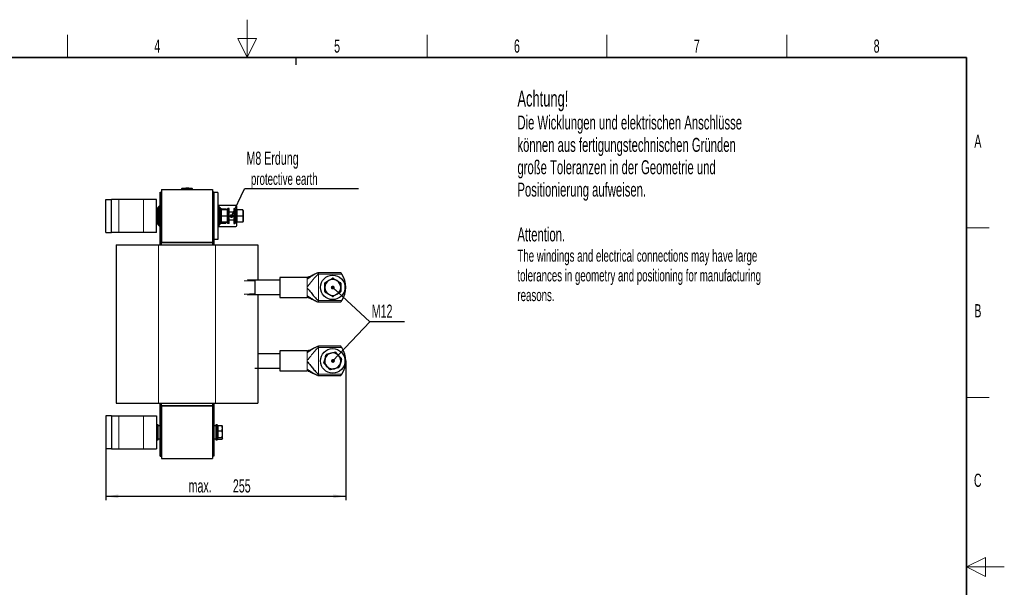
# Model space of a CAD drawing. Header units: millimetres. Extents: x 5 to 418, y 2 to 292.
# Tile 23 of 23: x 157 to 418, y 142 to 292. Entities that reach past the tile are written whole.
import ezdxf

# ---------------------------------------------------------------- set-up
doc = ezdxf.new("R2010")
doc.units = ezdxf.units.MM
doc.layers.add('SLD-0', color=7, linetype='Continuous')
doc.styles.add('SLDTEXTSTYLE0', font='TXT', dxfattribs={"width": 0.605})
doc.dimstyles.new('SLDDIMSTYLE0', dxfattribs={"dimtxt": 3.5, "dimasz": 3.302, "dimexe": 0, "dimexo": 0.0625, "dimgap": 0.875, "dimtad": 1, "dimlfac": 4, "dimrnd": 1e-09, "dimzin": 12, "dimdsep": 46, "dimtxsty": 'SLDTEXTSTYLE0', "dimsah": 1, "dimcen": 0.09, "dimadec": 0, "dimazin": 3, "dimtfac": 1, "dimtofl": 0, "dimtmove": 0, "dimatfit": 3, "dimfxl": 1, "dimfrac": 2, "dimtolj": 1, "dimtzin": 12, "dimarcsym": 0})
doc.dimstyles.new('SLDDIMSTYLE2', dxfattribs={"dimtxt": 0.18, "dimasz": 1.016, "dimexe": 0, "dimexo": 0.0625, "dimgap": 0, "dimtad": 0, "dimtih": 1, "dimtoh": 1, "dimdec": 0, "dimrnd": 1e-09, "dimzin": 0, "dimdsep": 46, "dimtxsty": 'Standard', "dimblk1": 'DOT', "dimblk2": 'DOT', "dimsah": 1, "dimcen": 0.09, "dimadec": 0, "dimazin": 0, "dimtfac": 1.016, "dimtdec": 0, "dimtofl": 0, "dimtmove": 0, "dimatfit": 3, "dimldrblk": 'DOT', "dimfxl": 1, "dimfrac": 2, "dimtolj": 1, "dimtzin": 0, "dimarcsym": 0})

# ---------------------------------------------------------------- blocks, each defined once
blk = doc.blocks.new('_D_4')
at = {"layer": 'SLD-0', "color": 7}
for p, q in [((243.2, 201.94), (243.2, 164.99)), ((179.45, 178.62), (179.45, 164.99)), ((243.2, 165.99), (179.45, 165.99))]:
    blk.add_line(p, q, dxfattribs=at)
for points in [[(179.45, 165.99), (182.75, 165.49), (182.75, 166.5)], [(243.2, 165.99), (239.9, 166.5), (239.9, 165.49)]]:
    blk.add_solid(points, dxfattribs=at)
at = {"layer": 'SLD-0', "color": 7, "char_height": 3.5, "attachment_point": 1, "style": 'SLDTEXTSTYLE0'}
for s, insert in [('255', (213.19, 170.51)), ('max.', (201.43, 170.51))]:
    blk.add_mtext(s, dxfattribs=dict(at, insert=insert))
blk = doc.blocks.new('SW_NOTE_0_1')
at = {"layer": 'SLD-0', "color": 0}
blk.add_line((30.22, 0), (0, 0), dxfattribs=at)
at = {"layer": 'SLD-0', "color": 0, "attachment_point": 1, "style": 'SLDTEXTSTYLE0'}
for s, insert, char_height in [('M8 Erdung', (0.49, 9.86), 3.5), ('protective earth', (1.68, 4.2), 3.175)]:
    blk.add_mtext(s, dxfattribs=dict(at, insert=insert, char_height=char_height))
blk = doc.blocks.new('_Dot')
at = {"color": 0, "linetype": 'ByBlock', "lineweight": -2}
blk.add_line((-0.5, 0), (-1, 0), dxfattribs=at)
at = {"color": 0, "linetype": 'ByBlock', "const_width": 0.5}
blk.add_lwpolyline([(-0.25, 0, 1), (0.25, 0, 1)], format="xyb", close=True, dxfattribs=at)
blk = doc.blocks.new('SW_NOTE_0_2')
at = {"layer": 'SLD-0', "color": 0}
blk.add_line((9.23, 0), (0, 0), dxfattribs=at)
blk.add_line((9.23, 0), (0, 0), dxfattribs=at)
at = {"layer": 'SLD-0', "color": 0, "insert": (0.49, 4.6), "char_height": 3.5, "attachment_point": 1, "style": 'SLDTEXTSTYLE0'}
blk.add_mtext('M12', dxfattribs=at)

msp = doc.modelspace()

# ---------------------------------------------------------------- linework, layer by layer
at = {"color": 7, "linetype": 'Continuous', "lineweight": 25}
for p, q in [((193.847, 246.6944), (194.222, 246.6944)), ((193.847, 232.7194), (193.847, 246.6944)), ((194.222, 247.3944), (194.222, 233.3944)), ((194.222, 247.3944), (207.797, 247.3944)), ((194.222, 232.7194), (194.222, 246.6944)), ((199.5095, 247.3944), (199.5095, 247.4724)), ((200.0404, 247.6938), (199.645, 247.663)), ((200.4919, 247.7439), (200.0279, 247.7157)), ((200.5729, 247.7045), (200.0397, 247.6826)), ((200.0397, 247.6987), (200.5729, 247.7045)), ((200.0397, 247.6987), (200.0397, 247.6936)), ((200.0397, 247.6656), (200.0397, 247.6606)), ((200.5736, 247.7385), (200.0992, 247.7163)), ((200.7739, 247.7375), (201.8517, 247.7226)), ((200.9483, 247.7103), (201.9431, 247.701)), ((201.9431, 247.6845), (200.9483, 247.7103)), ((201.9431, 247.696), (201.2504, 247.7025)), ((201.9549, 247.7197), (201.4915, 247.746)), ((202.374, 247.663), (201.9423, 247.6966)), ((201.9431, 247.701), (201.9431, 247.696)), ((201.9431, 247.6665), (201.9431, 247.6615)), ((202.5095, 247.3944), (202.5095, 247.4724)), ((207.797, 247.3944), (207.797, 233.3944)), ((208.172, 246.6944), (207.797, 246.6944)), ((207.797, 246.6944), (207.797, 232.7194)), ((208.172, 246.6944), (208.172, 246.6444)), ((209.172, 246.6444), (208.172, 246.6444)), ((208.172, 246.6444), (208.172, 234.1444)), ((209.172, 246.6444), (209.172, 234.1444)), ((179.447, 244.7694), (180.947, 244.7694)), ((179.447, 236.0194), (179.447, 244.7694)), ((180.947, 236.0194), (180.947, 244.7694)), ((182.947, 244.7694), (180.947, 244.7694)), ((189.447, 244.7694), (182.947, 244.7694)), ((192.947, 244.7694), (189.447, 244.7694)), ((192.947, 236.0194), (192.947, 244.7694)), ((209.172, 243.1444), (209.4157, 243.1444)), ((209.4157, 243.0194), (209.4157, 243.1444)), ((213.9595, 243.1444), (209.4157, 243.1444)), ((193.047, 242.3944), (192.947, 242.2944)), ((193.347, 242.3944), (193.047, 242.3944)), ((193.047, 242.2419), (193.047, 242.3944)), ((193.047, 238.3944), (193.047, 242.2419)), ((193.597, 243.0194), (193.347, 242.7694)), ((193.347, 238.0194), (193.347, 242.7694)), ((193.847, 243.0194), (193.597, 243.0194)), ((193.597, 243.0194), (193.597, 237.7694)), ((209.422, 243.0194), (209.172, 243.0194)), ((209.672, 242.7694), (209.422, 243.0194)), ((209.422, 240.3944), (209.422, 243.0194)), ((209.672, 242.7694), (209.672, 240.3944)), ((209.6811, 242.5007), (209.672, 242.5007)), ((209.672, 242.3944), (209.972, 242.3944)), ((209.6811, 242.5007), (209.6811, 242.3944)), ((210.022, 242.5007), (209.6811, 242.5007)), ((209.972, 242.3944), (209.972, 238.3944)), ((210.072, 242.2944), (209.972, 242.3944)), ((210.022, 242.5007), (210.022, 242.3444)), ((210.072, 242.2944), (210.072, 238.4944)), ((210.072, 241.8444), (210.1189, 242.0194)), ((210.0732, 241.8489), (210.072, 241.8482)), ((210.1863, 242.0194), (210.1189, 242.0194)), ((211.6578, 242.0194), (210.1863, 242.0194)), ((210.222, 242.2708), (211.3055, 242.2708)), ((210.222, 242.0194), (210.222, 242.2708)), ((211.397, 242.0194), (211.3055, 242.2708)), ((211.3055, 242.2708), (211.3545, 242.0194)), ((211.6578, 242.0194), (211.725, 242.0194)), ((211.772, 241.8444), (211.7251, 242.0194)), ((211.772, 242.2944), (211.872, 242.3944)), ((211.772, 238.4944), (211.772, 242.2944)), ((211.872, 238.3944), (211.872, 242.3944)), ((212.172, 242.3944), (211.872, 242.3944)), ((212.172, 238.3944), (212.172, 242.3944)), ((213.447, 241.3944), (212.172, 241.3944)), ((213.447, 242.3944), (213.747, 242.3944)), ((213.447, 242.3944), (213.447, 238.3944)), ((213.747, 242.3944), (213.747, 238.3944)), ((213.847, 242.2944), (213.747, 242.3944)), ((213.847, 242.2944), (213.847, 238.4944)), ((214.047, 242.0194), (213.847, 242.0194)), ((214.047, 238.7694), (214.047, 242.0194)), ((214.197, 241.4444), (214.047, 242.0194)), ((214.197, 241.8444), (214.2439, 242.0194)), ((214.197, 241.8444), (214.197, 238.9444)), ((214.2095, 241.8911), (214.2095, 242.8944)), ((214.2439, 242.0194), (214.3113, 242.0194)), ((215.7828, 242.0194), (214.3113, 242.0194)), ((215.897, 241.8444), (215.8501, 242.0194)), ((215.897, 241.8444), (215.897, 239.1387)), ((192.947, 238.4944), (193.047, 238.3944)), ((193.047, 238.3944), (193.347, 238.3944)), ((193.347, 238.0194), (193.597, 237.7694)), ((209.422, 237.7694), (209.422, 240.3944)), ((209.422, 237.7694), (209.672, 238.0194)), ((209.672, 240.3944), (209.672, 238.0194)), ((209.672, 238.3944), (209.972, 238.3944)), ((209.6811, 238.2882), (209.672, 238.2882)), ((209.6811, 238.3944), (209.6811, 238.2882)), ((210.022, 238.2882), (209.6811, 238.2882)), ((210.072, 238.4944), (209.972, 238.3944)), ((210.022, 238.4444), (210.022, 238.2882)), ((210.072, 238.9444), (210.1189, 238.7694)), ((210.072, 238.9407), (210.0732, 238.94)), ((210.1863, 238.7694), (210.1189, 238.7694)), ((211.6578, 240.3944), (210.1863, 240.3944)), ((211.6578, 238.7694), (210.1863, 238.7694)), ((210.222, 238.7694), (210.222, 238.518)), ((210.222, 238.518), (211.3055, 238.518)), ((211.3055, 238.518), (211.397, 238.7694)), ((211.3055, 238.518), (211.3545, 238.7694)), ((211.6578, 238.7694), (211.725, 238.7694)), ((211.7251, 238.7694), (211.772, 238.9444)), ((211.772, 238.4944), (211.872, 238.3944)), ((212.172, 238.3944), (211.872, 238.3944)), ((212.172, 239.3944), (213.447, 239.3944)), ((213.447, 238.3944), (213.747, 238.3944)), ((213.847, 238.4944), (213.747, 238.3944)), ((214.047, 238.7694), (213.847, 238.7694)), ((214.197, 239.3444), (214.047, 238.7694)), ((214.197, 238.9444), (214.2439, 238.7694)), ((214.2095, 237.8944), (214.2095, 238.8978)), ((214.2439, 238.7694), (214.3113, 238.7694)), ((215.7828, 240.3944), (214.3113, 240.3944)), ((215.7828, 238.7694), (214.3113, 238.7694)), ((215.8501, 238.7694), (215.897, 238.9444)), ((215.897, 239.1387), (215.897, 238.9444)), ((179.447, 236.0194), (180.947, 236.0194)), ((182.947, 236.0194), (180.947, 236.0194)), ((189.447, 236.0194), (182.947, 236.0194)), ((192.947, 236.0194), (189.447, 236.0194)), ((193.597, 237.7694), (193.847, 237.7694)), ((209.172, 237.7694), (209.422, 237.7694)), ((209.172, 237.6444), (209.4157, 237.6444)), ((209.4157, 237.6444), (209.4157, 237.7694)), ((209.4157, 237.6444), (213.9595, 237.6444)), ((182.197, 232.7194), (182.197, 190.6944)), ((182.197, 232.7194), (193.447, 232.7194)), ((193.447, 232.7194), (208.572, 232.7194)), ((207.822, 233.3944), (194.197, 233.3944)), ((194.197, 232.7194), (194.197, 233.3944)), ((194.222, 233.3944), (207.797, 233.3944)), ((207.822, 232.7194), (207.822, 233.3944)), ((209.172, 234.1444), (208.172, 234.1444)), ((208.172, 234.1444), (208.172, 232.7194)), ((208.572, 232.7194), (219.822, 232.7194)), ((219.822, 232.7194), (219.822, 223.3523)), ((241.8508, 225.3273), (235.947, 225.3273)), ((219.0345, 223.3523), (217.0379, 223.4224)), ((225.697, 223.3523), (219.0345, 223.3523)), ((219.0345, 223.3523), (219.0345, 223.1469)), ((219.0345, 223.1469), (219.0345, 219.7932)), ((232.947, 224.1148), (225.697, 224.1148)), ((225.697, 224.1148), (225.697, 218.7898)), ((232.947, 224.1148), (233.1112, 224.1415)), ((233.3731, 224.2038), (233.0727, 224.1352)), ((216.1493, 219.6698), (219.0345, 219.7932)), ((219.0345, 219.7932), (219.0345, 219.5523)), ((217.0339, 219.5084), (219.0345, 219.5523)), ((219.0345, 219.5523), (225.697, 219.5523)), ((219.822, 219.5523), (219.822, 190.6944)), ((225.697, 218.7898), (232.947, 218.7898)), ((233.2997, 218.7304), (232.947, 218.7898)), ((235.947, 217.5773), (241.8508, 217.5773)), ((232.947, 204.599), (225.697, 204.599)), ((225.697, 204.599), (225.697, 199.274)), ((232.947, 204.599), (233.1112, 204.6257)), ((233.3731, 204.688), (233.0727, 204.6194)), ((241.8508, 205.8115), (235.947, 205.8115)), ((225.697, 203.8365), (219.822, 203.8365)), ((219.0345, 200.0365), (225.697, 200.0365)), ((225.697, 199.274), (232.947, 199.274)), ((233.2997, 199.2146), (232.947, 199.274)), ((235.947, 198.0615), (241.8508, 198.0615)), ((182.197, 190.6944), (193.447, 190.6944)), ((193.447, 190.6944), (208.572, 190.6944)), ((193.847, 176.6944), (193.847, 190.6944)), ((194.197, 189.9944), (194.197, 190.6944)), ((207.822, 189.9944), (194.197, 189.9944)), ((194.222, 176.6944), (194.222, 190.6944)), ((194.222, 189.9944), (194.222, 175.9944)), ((194.222, 189.9944), (207.797, 189.9944)), ((207.797, 190.6944), (207.797, 176.6944)), ((207.797, 189.9944), (207.797, 175.9944)), ((207.822, 189.9944), (207.822, 190.6944)), ((208.172, 190.6944), (208.172, 176.6944)), ((208.572, 190.6944), (219.822, 190.6944)), ((180.947, 187.3694), (179.447, 187.3694)), ((179.447, 187.3694), (179.447, 178.6194)), ((180.947, 187.3694), (180.947, 178.6194)), ((180.947, 187.3694), (182.947, 187.3694)), ((182.947, 187.3694), (189.447, 187.3694)), ((189.447, 187.3694), (192.947, 187.3694)), ((192.947, 187.3694), (192.947, 178.6194)), ((193.047, 184.9944), (192.947, 184.8944)), ((193.347, 184.9944), (193.047, 184.9944)), ((193.047, 184.9369), (193.047, 184.9944)), ((193.047, 180.9944), (193.047, 184.9369)), ((193.347, 184.9369), (193.347, 184.9944)), ((193.347, 180.9944), (193.347, 184.9369)), ((193.847, 184.7444), (193.347, 184.7444)), ((208.672, 184.7444), (208.172, 184.7444)), ((208.972, 184.9944), (208.672, 184.9944)), ((208.672, 184.9944), (208.672, 181.3345)), ((209.072, 184.8944), (208.972, 184.9944)), ((208.972, 184.9944), (208.972, 181.3345)), ((209.072, 184.8944), (209.072, 181.4175)), ((209.222, 184.5348), (209.072, 184.4482)), ((209.222, 184.7817), (210.3055, 184.7817)), ((209.222, 184.7817), (209.222, 183.3933)), ((209.222, 183.3933), (209.222, 181.606)), ((209.222, 183.3933), (210.3055, 183.3933)), ((210.3626, 184.6573), (210.3055, 184.7817)), ((210.397, 182.4997), (210.3055, 183.3933)), ((210.397, 184.6194), (210.3808, 184.664)), ((210.397, 184.0875), (210.397, 184.6194)), ((210.397, 182.4997), (210.397, 184.0875)), ((192.947, 181.0944), (193.047, 180.9944)), ((193.047, 180.9944), (193.347, 180.9944)), ((193.347, 181.2444), (193.847, 181.2444)), ((208.172, 181.2444), (208.672, 181.2444)), ((208.672, 181.3345), (208.672, 180.9944)), ((208.672, 180.9944), (208.972, 180.9944)), ((208.972, 181.3345), (208.972, 180.9944)), ((208.972, 180.9944), (209.072, 181.0944)), ((209.072, 181.5407), (209.222, 181.4541)), ((209.072, 181.4175), (209.072, 181.0944)), ((209.222, 181.606), (210.3055, 181.606)), ((209.222, 181.2071), (209.222, 181.606)), ((209.222, 181.2071), (210.3055, 181.2071)), ((210.3055, 181.606), (210.397, 182.4997)), ((210.3055, 181.606), (210.397, 181.4066)), ((210.3261, 181.2519), (210.3055, 181.2071)), ((210.397, 181.4066), (210.3626, 181.3315)), ((210.3808, 181.3248), (210.397, 181.3694)), ((210.397, 181.4066), (210.397, 182.4997)), ((210.397, 181.3694), (210.397, 181.4066)), ((180.947, 178.6194), (179.447, 178.6194)), ((180.947, 178.6194), (182.947, 178.6194)), ((182.947, 178.6194), (189.447, 178.6194)), ((189.447, 178.6194), (192.947, 178.6194)), ((193.847, 176.6944), (194.222, 176.6944)), ((194.222, 175.9944), (207.797, 175.9944)), ((208.172, 176.6944), (207.797, 176.6944))]:
    msp.add_line(p, q, dxfattribs=at)
at = {"color": 7, "linetype": 'Continuous', "lineweight": 18}
for p, q in [((199.7574, 247.6474), (199.7595, 247.4724)), ((199.7595, 247.3944), (199.7595, 247.4724)), ((202.2616, 247.6474), (202.2595, 247.4724)), ((202.2595, 247.3944), (202.2595, 247.4724)), ((202.3375, 247.6474), (202.3578, 247.6651)), ((182.947, 236.0194), (182.947, 244.7694)), ((189.447, 236.0194), (189.447, 244.7694)), ((192.947, 242.1495), (193.047, 242.2419)), ((193.347, 242.2419), (193.047, 242.2419)), ((211.772, 239.1387), (211.6578, 238.7694)), ((215.897, 239.1387), (215.7828, 238.7694)), ((193.447, 232.7194), (193.447, 190.6944)), ((208.572, 232.7194), (208.572, 190.6944)), ((235.947, 225.3273), (235.947, 225.3078)), ((235.947, 224.969), (235.947, 217.9356)), ((235.947, 224.969), (242.1138, 224.969)), ((219.0345, 223.1469), (216.1651, 223.214)), ((232.947, 223.6063), (232.947, 223.6962)), ((232.947, 221.2851), (232.947, 221.6195)), ((232.947, 219.2084), (232.947, 219.2983)), ((242.1138, 217.9356), (235.947, 217.9356)), ((235.947, 217.5968), (235.947, 217.5773)), ((232.947, 204.0905), (232.947, 204.1804)), ((235.947, 205.8115), (235.947, 205.792)), ((235.947, 205.4532), (235.947, 198.4199)), ((235.947, 205.4532), (242.1138, 205.4532)), ((232.947, 201.7693), (232.947, 202.1037)), ((232.947, 199.6926), (232.947, 199.7825)), ((242.1138, 198.4199), (235.947, 198.4199)), ((235.947, 198.081), (235.947, 198.0615)), ((182.947, 187.3694), (182.947, 178.6194)), ((189.447, 187.3694), (189.447, 178.6194)), ((192.947, 184.8398), (193.047, 184.9369)), ((193.347, 184.9369), (193.047, 184.9369)), ((208.672, 181.3345), (208.972, 181.3345)), ((209.072, 181.4175), (208.972, 181.3345))]:
    msp.add_line(p, q, dxfattribs=at)
at = {"color": 7, "linetype": 'Continuous', "lineweight": 25}
for centre in [(239.697, 221.4523), (239.697, 201.9365)]:
    msp.add_circle(centre, 3.25, dxfattribs=at)
for centre, radius, start, end in [((199.6845, 247.4917), 0.175, 97.642337, 180), ((202.3345, 247.4917), 0.175, 360, 82.373112), ((213.9595, 242.8944), 0.25, 0, 90), ((213.9595, 237.8944), 0.25, 270, 360), ((236.947, 221.4523), 6.25, 325.759583, 34.240417), ((239.697, 221.4523), 2.125, 120, 180), ((239.697, 221.4523), 2.4047, 147.90811, 152.09189), ((239.697, 221.4523), 2.125, 60, 120), ((239.697, 221.4523), 2.4047, 87.90811, 92.09189), ((239.697, 221.4523), 2.125, 360, 60), ((239.697, 221.4523), 2.4047, 27.90811, 32.09189), ((239.697, 221.4523), 2.125, 180, 240), ((239.697, 221.4523), 2.4047, 207.90811, 212.09189), ((239.697, 221.4523), 2.125, 240, 300), ((239.697, 221.4523), 2.125, 300, 360), ((239.697, 221.4523), 2.4047, 327.90811, 332.09189), ((239.697, 221.4523), 2.4047, 267.90811, 272.09189), ((239.697, 201.9365), 2.125, 103.561642, 163.561642), ((239.697, 201.9365), 2.125, 43.561642, 103.561642), ((239.697, 201.9365), 2.4047, 71.469752, 75.653533), ((236.947, 201.9365), 6.25, 325.759583, 34.240417), ((239.697, 201.9365), 2.4047, 191.469752, 195.653533), ((239.697, 201.9365), 2.125, 163.561642, 223.561642), ((239.697, 201.9365), 2.4047, 131.469752, 135.653533), ((239.697, 201.9365), 2.125, 283.561642, 343.561642), ((239.697, 201.9365), 2.125, 343.561642, 43.561642), ((239.697, 201.9365), 2.4047, 11.469752, 15.653533), ((239.697, 201.9365), 2.125, 223.561642, 283.561642), ((239.697, 201.9365), 2.4047, 251.469752, 255.653533), ((239.697, 201.9365), 2.4047, 311.469752, 315.653533)]:
    msp.add_arc(centre, radius, start, end, dxfattribs=at)
at = {"color": 7, "linetype": 'Continuous', "lineweight": 18}
for centre, start, end in [((199.6845, 247.4724), 90.989679, 179.997938), ((202.3345, 247.4724), 0.002064, 89.009565)]:
    msp.add_arc(centre, 0.175, start, end, dxfattribs=at)
for points, knots in [([(199.7595, 247.4724), (199.7314, 247.4723), (199.6752, 247.4721), (199.6003, 247.472), (199.5437, 247.4721), (199.5138, 247.4722), (199.5107, 247.4723), (199.5095, 247.4724)], [0, 0, 0, 0, 0.214672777, 0.429352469, 0.644026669, 0.858695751, 1, 1, 1, 1]), ([(199.6612, 247.6651), (199.6612, 247.6651), (199.6544, 247.6711), (199.668, 247.6592), (199.6815, 247.6474)], [0, 0, 0, 0, 0.000074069, 1, 1, 1, 1]), ([(199.6815, 247.6474), (199.6819, 247.6473), (199.683, 247.6472), (199.6923, 247.647), (199.7094, 247.647), (199.732, 247.6471), (199.749, 247.6473), (199.7574, 247.6474)], [0, 0, 0, 0, 0.14056698, 0.35532785, 0.57084385, 0.7860438, 1, 1, 1, 1]), ([(199.7574, 247.6474), (200.0416, 247.6501), (200.6101, 247.6555), (201.4449, 247.6553), (201.9954, 247.6499), (202.2616, 247.6474)], [0, 0, 0, 0, 0.34049866, 0.68104892, 1, 1, 1, 1]), ([(202.2595, 247.4724), (201.9937, 247.4751), (201.4441, 247.4806), (200.6108, 247.4808), (200.0433, 247.4752), (199.7595, 247.4724)], [0, 0, 0, 0, 0.31897789, 0.65947635, 1, 1, 1, 1]), ([(202.5095, 247.4724), (202.5067, 247.4723), (202.5012, 247.4721), (202.4581, 247.472), (202.3947, 247.4721), (202.3244, 247.4722), (202.2779, 247.4723), (202.2595, 247.4724)], [0, 0, 0, 0, 0.21467234, 0.42935197, 0.64402607, 0.85869541, 1, 1, 1, 1]), ([(202.2616, 247.6474), (202.2671, 247.6473), (202.2811, 247.6471), (202.3023, 247.647), (202.3215, 247.647), (202.3347, 247.6471), (202.3366, 247.6473), (202.3375, 247.6474)], [0, 0, 0, 0, 0.140656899, 0.355503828, 0.57103286, 0.786171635, 1, 1, 1, 1]), ([(235.947, 225.3273), (235.935, 225.3268), (235.9081, 225.3257), (235.8673, 225.3186), (235.7925, 225.3017), (235.6321, 225.249), (235.3663, 225.1344), (235.0038, 224.952), (234.5847, 224.718), (234.1461, 224.4539), (233.7148, 224.1738), (233.3225, 223.9041), (233.0632, 223.6984), (232.947, 223.6063)], [0, 0, 0, 0, 0.00675149, 0.01519772, 0.0256087, 0.05815349, 0.14223618, 0.27017719, 0.42085341, 0.58169787, 0.74009535, 0.88355024, 1, 1, 1, 1]), ([(235.947, 224.969), (235.9392, 224.9685), (235.9221, 224.9676), (235.8904, 224.9598), (235.8225, 224.9334), (235.7261, 224.8703), (235.5967, 224.7662), (235.3824, 224.5649), (235.0872, 224.2467), (234.6868, 223.7785), (234.2404, 223.2302), (233.7864, 222.6617), (233.3655, 222.1321), (233.0767, 221.7783), (232.947, 221.6195)], [0, 0, 0, 0, 0.003480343, 0.00769901, 0.016315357, 0.045820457, 0.088565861, 0.142870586, 0.278381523, 0.436431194, 0.620619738, 0.792118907, 0.906688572, 1, 1, 1, 1]), ([(235.947, 217.5773), (235.935, 217.5778), (235.9081, 217.5789), (235.8673, 217.586), (235.7925, 217.6029), (235.6321, 217.6556), (235.3663, 217.7702), (235.0038, 217.9526), (234.5847, 218.1866), (234.1461, 218.4507), (233.7148, 218.7308), (233.3225, 219.0005), (233.0632, 219.2062), (232.947, 219.2983)], [0, 0, 0, 0, 0.00675149, 0.01519772, 0.0256087, 0.05815349, 0.14223618, 0.27017719, 0.42085341, 0.58169787, 0.74009535, 0.88355024, 1, 1, 1, 1]), ([(235.947, 205.8115), (235.935, 205.811), (235.9081, 205.8099), (235.8673, 205.8029), (235.7925, 205.7859), (235.6321, 205.7332), (235.3663, 205.6187), (235.0038, 205.4362), (234.5847, 205.2022), (234.1461, 204.9381), (233.7148, 204.658), (233.3225, 204.3883), (233.0632, 204.1827), (232.947, 204.0905)], [0, 0, 0, 0, 0.00675149, 0.01519772, 0.0256087, 0.05815349, 0.14223618, 0.27017719, 0.42085341, 0.58169787, 0.74009535, 0.88355024, 1, 1, 1, 1]), ([(235.947, 205.4532), (235.9392, 205.4528), (235.9221, 205.4518), (235.8904, 205.444), (235.8225, 205.4176), (235.7261, 205.3545), (235.5967, 205.2504), (235.3824, 205.0491), (235.0872, 204.7309), (234.6868, 204.2627), (234.2404, 203.7145), (233.7864, 203.1459), (233.3655, 202.6163), (233.0767, 202.2625), (232.947, 202.1037)], [0, 0, 0, 0, 0.00348034, 0.00769901, 0.01631536, 0.04582046, 0.08856586, 0.14287059, 0.27838152, 0.43643119, 0.62061974, 0.79211891, 0.90668857, 1, 1, 1, 1]), ([(235.947, 198.0615), (235.935, 198.062), (235.9081, 198.0632), (235.8673, 198.0702), (235.7925, 198.0872), (235.6321, 198.1399), (235.3663, 198.2544), (235.0038, 198.4369), (234.5847, 198.6708), (234.1461, 198.9349), (233.7148, 199.215), (233.3225, 199.4848), (233.0632, 199.6904), (232.947, 199.7825)], [0, 0, 0, 0, 0.00675149, 0.01519772, 0.0256087, 0.05815349, 0.14223618, 0.27017719, 0.42085341, 0.58169787, 0.74009535, 0.88355024, 1, 1, 1, 1])]:
    msp.add_open_spline(points, degree=3, knots=knots, dxfattribs=at)
at = {"color": 7, "linetype": 'Continuous', "lineweight": 25}
for points, knots in [([(200.0397, 247.6656), (200.3, 247.6713), (200.9344, 247.6854), (201.5689, 247.6735), (201.9431, 247.6665)], [0, 0, 0, 0, 0.41032951, 1, 1, 1, 1]), ([(201.9431, 247.6615), (201.6829, 247.667), (201.0485, 247.6804), (200.414, 247.6679), (200.0397, 247.6606)], [0, 0, 0, 0, 0.41007635, 1, 1, 1, 1]), ([(201.1731, 247.764), (201.1125, 247.769), (200.9814, 247.78), (200.8504, 247.7679), (200.78, 247.7614)], [0, 0, 0, 0, 0.462117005, 1, 1, 1, 1]), ([(201.8517, 247.7226), (201.5915, 247.7462), (201.2798, 247.7746), (200.968, 247.7574), (200.9164, 247.7546)], [0, 0, 0, 0, 0.83462858, 1, 1, 1, 1]), ([(210.1863, 240.3944), (210.1526, 240.6652), (210.0852, 241.2069), (210.1526, 241.7486), (210.1863, 242.0194)], [0, 0, 0, 0, 0.4999949, 1, 1, 1, 1]), ([(211.6578, 242.0194), (211.6914, 241.7486), (211.7588, 241.2069), (211.6914, 240.6653), (211.6578, 240.3944)], [0, 0, 0, 0, 0.4999949, 1, 1, 1, 1]), ([(214.3113, 240.3944), (214.2776, 240.6652), (214.2102, 241.2069), (214.2776, 241.7486), (214.3113, 242.0194)], [0, 0, 0, 0, 0.499994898, 1, 1, 1, 1]), ([(215.7828, 242.0194), (215.8164, 241.7486), (215.8838, 241.2069), (215.8164, 240.6653), (215.7828, 240.3944)], [0, 0, 0, 0, 0.4999949, 1, 1, 1, 1]), ([(215.85, 242.0194), (215.85, 242.0194), (215.8725, 242.0194), (215.8276, 242.0194), (215.7828, 242.0194)], [0, 0, 0, 0, 0.001746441, 1, 1, 1, 1]), ([(210.1863, 238.7694), (210.1526, 239.0402), (210.0852, 239.5819), (210.1526, 240.1236), (210.1863, 240.3944)], [0, 0, 0, 0, 0.4999949, 1, 1, 1, 1]), ([(211.6578, 240.3944), (211.6914, 240.1236), (211.7588, 239.5819), (211.6914, 239.0403), (211.6578, 238.7694)], [0, 0, 0, 0, 0.4999949, 1, 1, 1, 1]), ([(214.3113, 238.7694), (214.2776, 239.0402), (214.2102, 239.5819), (214.2776, 240.1236), (214.3113, 240.3944)], [0, 0, 0, 0, 0.4999949, 1, 1, 1, 1]), ([(215.7828, 240.3944), (215.8164, 240.1236), (215.8838, 239.5819), (215.8164, 239.0403), (215.7828, 238.7694)], [0, 0, 0, 0, 0.4999949, 1, 1, 1, 1]), ([(215.85, 238.7694), (215.85, 238.7694), (215.8725, 238.7694), (215.8276, 238.7694), (215.7828, 238.7694)], [0, 0, 0, 0, 0.001746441, 1, 1, 1, 1]), ([(235.947, 225.3273), (235.9278, 225.326), (235.8684, 225.322), (235.7747, 225.2964), (235.5655, 225.2287), (235.2717, 225.1007), (234.9002, 224.9253), (234.5422, 224.7462), (234.2014, 224.574), (233.8621, 224.4059), (233.5585, 224.2697), (233.3039, 224.1748), (233.1749, 224.1434), (233.1136, 224.1284)], [0, 0, 0, 0, 0.01466828, 0.04536128, 0.08576224, 0.22545807, 0.38340019, 0.53292756, 0.66084257, 0.78489585, 0.90109792, 0.95297547, 1, 1, 1, 1]), ([(242.1138, 224.969), (242.0791, 225.019), (242.0108, 225.1175), (241.9259, 225.2307), (241.8712, 225.3014), (241.8521, 225.3256), (241.851, 225.327), (241.8508, 225.3273)], [0, 0, 0, 0, 0.28972657, 0.57016437, 0.75890001, 0.94889426, 1, 1, 1, 1]), ([(237.572, 221.4523), (237.572, 221.6408), (237.572, 222.0213), (237.572, 222.3911), (237.572, 222.5778)], [0, 0, 0, 0, 0.495220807, 1, 1, 1, 1]), ([(237.6598, 222.7299), (237.8186, 222.8215), (238.1388, 223.0064), (238.4684, 223.1967), (238.6345, 223.2926)], [0, 0, 0, 0, 0.49594008, 1, 1, 1, 1]), ([(238.6345, 223.2926), (238.7977, 223.3868), (239.1273, 223.5771), (239.4476, 223.762), (239.6092, 223.8554)], [0, 0, 0, 0, 0.49522081, 1, 1, 1, 1]), ([(239.7848, 223.8554), (239.9436, 223.7637), (240.2638, 223.5788), (240.5934, 223.3885), (240.7595, 223.2926)], [0, 0, 0, 0, 0.49594008, 1, 1, 1, 1]), ([(240.7595, 223.2926), (240.9227, 223.1984), (241.2523, 223.0081), (241.5726, 222.8232), (241.7342, 222.7299)], [0, 0, 0, 0, 0.49522081, 1, 1, 1, 1]), ([(241.822, 222.5778), (241.822, 222.3945), (241.822, 222.0247), (241.822, 221.6441), (241.822, 221.4523)], [0, 0, 0, 0, 0.49594008, 1, 1, 1, 1]), ([(232.947, 221.2851), (233.0561, 221.1518), (233.2953, 220.8593), (233.6193, 220.453), (233.9712, 220.0116), (234.3357, 219.5567), (234.7197, 219.0877), (235.0871, 218.658), (235.3824, 218.3397), (235.5967, 218.1384), (235.7262, 218.0342), (235.8247, 217.97), (235.8949, 217.9429), (235.9281, 217.9364), (235.941, 217.9359), (235.947, 217.9356)], [0, 0, 0, 0, 0.07802303, 0.17112385, 0.27880075, 0.41866542, 0.56372933, 0.72172445, 0.85718861, 0.91147459, 0.95420524, 0.98370015, 0.99421018, 0.99731058, 1, 1, 1, 1]), ([(237.572, 220.3268), (237.572, 220.5102), (237.572, 220.8799), (237.572, 221.2605), (237.572, 221.4523)], [0, 0, 0, 0, 0.49594008, 1, 1, 1, 1]), ([(238.6345, 219.612), (238.4713, 219.7062), (238.1417, 219.8965), (237.8214, 220.0814), (237.6598, 220.1748)], [0, 0, 0, 0, 0.49522081, 1, 1, 1, 1]), ([(239.6092, 219.0492), (239.4504, 219.1409), (239.1302, 219.3258), (238.8006, 219.5161), (238.6345, 219.612)], [0, 0, 0, 0, 0.49594008, 1, 1, 1, 1]), ([(240.7595, 219.612), (240.5963, 219.5178), (240.2667, 219.3275), (239.9464, 219.1426), (239.7848, 219.0492)], [0, 0, 0, 0, 0.49522081, 1, 1, 1, 1]), ([(241.7342, 220.1748), (241.5754, 220.0831), (241.2552, 219.8982), (240.9256, 219.7079), (240.7595, 219.612)], [0, 0, 0, 0, 0.49594008, 1, 1, 1, 1]), ([(241.822, 221.4523), (241.822, 221.2638), (241.822, 220.8833), (241.822, 220.5135), (241.822, 220.3268)], [0, 0, 0, 0, 0.49522081, 1, 1, 1, 1]), ([(233.139, 218.7575), (233.2045, 218.7449), (233.5085, 218.6867), (233.9186, 218.4631), (234.4055, 218.2295), (234.8236, 218.0157), (235.213, 217.8335), (235.4867, 217.7027), (235.6536, 217.6495), (235.6647, 217.6459)], [0, 0, 0, 0, 0.06039813, 0.28007527, 0.49054407, 0.64571313, 0.82265219, 0.98822043, 1, 1, 1, 1]), ([(233.2983, 218.7377), (233.3726, 218.7108), (233.6167, 218.6224), (234.0068, 218.4364), (234.4497, 218.2138), (234.891, 217.9903), (235.2775, 217.8031), (235.5864, 217.6713), (235.7876, 217.602), (235.8645, 217.5873), (235.883, 217.5838)], [0, 0, 0, 0, 0.06718103, 0.22091005, 0.44055007, 0.61185896, 0.7839753, 0.93032649, 0.98326902, 1, 1, 1, 1]), ([(241.8508, 217.5773), (241.8531, 217.5802), (241.8577, 217.586), (241.892, 217.6298), (241.9433, 217.6969), (242.0152, 217.7941), (242.0756, 217.8796), (242.1096, 217.9295), (242.1138, 217.9356)], [0, 0, 0, 0, 0.16254147, 0.32450404, 0.49984471, 0.71179528, 0.96472267, 1, 1, 1, 1]), ([(235.947, 205.8115), (235.9278, 205.8102), (235.8684, 205.8062), (235.7747, 205.7806), (235.5655, 205.7129), (235.2717, 205.585), (234.9002, 205.4095), (234.5422, 205.2304), (234.2014, 205.0582), (233.8621, 204.8901), (233.5585, 204.7539), (233.3039, 204.659), (233.1749, 204.6276), (233.1136, 204.6126)], [0, 0, 0, 0, 0.01466828, 0.04536128, 0.08576224, 0.22545807, 0.38340019, 0.53292756, 0.66084257, 0.78489585, 0.90109792, 0.95297547, 1, 1, 1, 1]), ([(238.1046, 203.7384), (238.2828, 203.7814), (238.6423, 203.8681), (239.0122, 203.9573), (239.1987, 204.0023)], [0, 0, 0, 0, 0.495940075, 1, 1, 1, 1]), ([(239.1987, 204.0023), (239.3819, 204.0465), (239.7519, 204.1357), (240.1114, 204.2224), (240.2928, 204.2662)], [0, 0, 0, 0, 0.49522081, 1, 1, 1, 1]), ([(240.4612, 204.2165), (240.5876, 204.0836), (240.8424, 203.8157), (241.1047, 203.5399), (241.2369, 203.4009)], [0, 0, 0, 0, 0.495940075, 1, 1, 1, 1]), ([(242.1138, 205.4532), (242.0791, 205.5032), (242.0108, 205.6017), (241.9259, 205.715), (241.8712, 205.7857), (241.8521, 205.8098), (241.851, 205.8112), (241.8508, 205.8115)], [0, 0, 0, 0, 0.28972657, 0.57016437, 0.75890001, 0.94889426, 1, 1, 1, 1]), ([(232.947, 201.7693), (233.0561, 201.636), (233.2953, 201.3435), (233.6193, 200.9372), (233.9712, 200.4958), (234.3357, 200.041), (234.7197, 199.5719), (235.0871, 199.1422), (235.3824, 198.8239), (235.5967, 198.6227), (235.7262, 198.5184), (235.8247, 198.4543), (235.8949, 198.4272), (235.9281, 198.4206), (235.941, 198.4201), (235.947, 198.4199)], [0, 0, 0, 0, 0.07802303, 0.17112385, 0.27880075, 0.41866542, 0.56372933, 0.72172445, 0.85718861, 0.91147459, 0.95420524, 0.98370015, 0.99421018, 0.99731058, 1, 1, 1, 1]), ([(237.3404, 201.4584), (237.3923, 201.6342), (237.4969, 201.9889), (237.6046, 202.3539), (237.6589, 202.5379)], [0, 0, 0, 0, 0.49594008, 1, 1, 1, 1]), ([(237.6589, 202.5379), (237.7122, 202.7186), (237.8199, 203.0836), (237.9245, 203.4383), (237.9774, 203.6174)], [0, 0, 0, 0, 0.49522081, 1, 1, 1, 1]), ([(241.2369, 203.4009), (241.3667, 203.2644), (241.629, 202.9886), (241.8838, 202.7206), (242.0125, 202.5853)], [0, 0, 0, 0, 0.49522081, 1, 1, 1, 1]), ([(241.7351, 201.3352), (241.6818, 201.1544), (241.5741, 200.7894), (241.4695, 200.4347), (241.4166, 200.2557)], [0, 0, 0, 0, 0.49522081, 1, 1, 1, 1]), ([(242.0536, 202.4147), (242.0018, 202.2388), (241.8971, 201.8842), (241.7894, 201.5192), (241.7351, 201.3352)], [0, 0, 0, 0, 0.49594008, 1, 1, 1, 1]), ([(233.139, 199.2417), (233.2045, 199.2291), (233.5085, 199.1709), (233.9186, 198.9474), (234.4055, 198.7137), (234.8236, 198.4999), (235.213, 198.3177), (235.4867, 198.1869), (235.6536, 198.1337), (235.6647, 198.1302)], [0, 0, 0, 0, 0.06039813, 0.28007527, 0.49054407, 0.64571313, 0.82265219, 0.98822043, 1, 1, 1, 1]), ([(233.2983, 199.2219), (233.3726, 199.195), (233.6167, 199.1066), (234.0068, 198.9206), (234.4496, 198.698), (234.8912, 198.4747), (235.2769, 198.287), (235.5876, 198.1563), (235.7757, 198.0893), (235.8393, 198.0768), (235.8449, 198.0757)], [0, 0, 0, 0, 0.06797358, 0.22351618, 0.44574733, 0.6190772, 0.79322403, 0.94130176, 0.99486885, 1, 1, 1, 1]), ([(238.1572, 200.4721), (238.0273, 200.6087), (237.765, 200.8845), (237.5102, 201.1524), (237.3815, 201.2877)], [0, 0, 0, 0, 0.49522081, 1, 1, 1, 1]), ([(238.9328, 199.6565), (238.8064, 199.7894), (238.5516, 200.0573), (238.2894, 200.3331), (238.1572, 200.4721)], [0, 0, 0, 0, 0.49594008, 1, 1, 1, 1]), ([(240.1953, 199.8708), (240.0121, 199.8266), (239.6421, 199.7373), (239.2826, 199.6506), (239.1012, 199.6068)], [0, 0, 0, 0, 0.49522081, 1, 1, 1, 1]), ([(241.2894, 200.1347), (241.1112, 200.0917), (240.7517, 200.005), (240.3818, 199.9158), (240.1953, 199.8708)], [0, 0, 0, 0, 0.49594008, 1, 1, 1, 1]), ([(241.8508, 198.0615), (241.8531, 198.0644), (241.8577, 198.0702), (241.892, 198.114), (241.9433, 198.1811), (242.0152, 198.2783), (242.0756, 198.3639), (242.1096, 198.4137), (242.1138, 198.4199)], [0, 0, 0, 0, 0.16254147, 0.32450404, 0.49984471, 0.71179528, 0.96472267, 1, 1, 1, 1]), ([(210.397, 184.0875), (210.3868, 184.2633), (210.3732, 184.4962), (210.3188, 184.7255), (210.3055, 184.7817)], [0, 0, 0, 0, 0.75467667, 1, 1, 1, 1]), ([(210.3055, 183.3933), (210.3073, 183.4005), (210.3633, 183.6293), (210.3804, 183.8621), (210.397, 184.0875)], [0, 0, 0, 0, 0.031485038, 1, 1, 1, 1])]:
    msp.add_open_spline(points, degree=3, knots=knots, dxfattribs=at)
at = {"color": 7, "linetype": 'Continuous', "lineweight": 18}
for points in [[(235.947, 225.3078), (235.947, 225.2926), (235.947, 225.2622), (235.947, 225.1801), (235.947, 225.0801), (235.947, 225.006), (235.947, 224.969)], [(232.947, 223.6962), (232.947, 223.8172), (232.947, 224.0593), (232.947, 224.0963), (232.947, 224.1148)], [(232.947, 221.6195), (232.947, 221.8136), (232.947, 222.2018), (232.947, 222.744), (232.947, 223.232), (232.947, 223.4815), (232.947, 223.6063)], [(232.947, 219.2983), (232.947, 219.4231), (232.947, 219.6726), (232.947, 220.1606), (232.947, 220.7028), (232.947, 221.091), (232.947, 221.2851)], [(232.947, 218.7898), (232.947, 218.8083), (232.947, 218.8453), (232.947, 219.0874), (232.947, 219.2084)], [(235.947, 217.9356), (235.947, 217.8986), (235.947, 217.8245), (235.947, 217.7245), (235.947, 217.6424), (235.947, 217.612), (235.947, 217.5968)], [(232.947, 204.1804), (232.947, 204.3015), (232.947, 204.5435), (232.947, 204.5805), (232.947, 204.599)], [(232.947, 202.1037), (232.947, 202.2978), (232.947, 202.686), (232.947, 203.2282), (232.947, 203.7162), (232.947, 203.9658), (232.947, 204.0905)], [(235.947, 205.792), (235.947, 205.7768), (235.947, 205.7465), (235.947, 205.6643), (235.947, 205.5643), (235.947, 205.4902), (235.947, 205.4532)], [(232.947, 199.7825), (232.947, 199.9073), (232.947, 200.1568), (232.947, 200.6448), (232.947, 201.187), (232.947, 201.5752), (232.947, 201.7693)], [(232.947, 199.274), (232.947, 199.2925), (232.947, 199.3296), (232.947, 199.5716), (232.947, 199.6926)], [(235.947, 198.4199), (235.947, 198.3828), (235.947, 198.3087), (235.947, 198.2088), (235.947, 198.1266), (235.947, 198.0962), (235.947, 198.081)]]:
    msp.add_open_spline(points, degree=3, dxfattribs=at)
at = {"layer": 'SLD-0', "lineweight": 18}
for p, q in [((217, 292.5), (217, 282.5)), ((169.25, 282.5), (169.25, 288.5)), ((264.75, 282.5), (264.75, 288.5)), ((312.5, 282.5), (312.5, 288.5)), ((360.25, 282.5), (360.25, 288.5)), ((219.5, 287.5), (214.5, 287.5)), ((214.5, 287.5), (217, 282.5)), ((217, 282.5), (219.5, 287.5)), ((408, 237.25), (414, 237.25)), ((408, 192.25), (414, 192.25)), ((413, 149.75), (408, 147.25)), ((413, 144.75), (413, 149.75)), ((418, 147.25), (408, 147.25)), ((408, 147.25), (413, 144.75))]:
    msp.add_line(p, q, dxfattribs=at)
at = {"layer": 'SLD-0', "lineweight": 35}
for p, q in [((408, 282.5), (26, 282.5)), ((408, 12), (408, 282.5))]:
    msp.add_line(p, q, dxfattribs=at)
at = {"layer": 'SLD-0'}
msp.add_line((230, 280.5), (230, 282.5), dxfattribs=at)
msp.add_line((230, 280.5), (230, 282.5), dxfattribs=at)

# ---------------------------------------------------------------- block references
for name, p in [('SW_NOTE_0_1', (216.3067, 247.6288)), ('SW_NOTE_0_2', (249.56, 212.2859))]:
    msp.add_blockref(name, p, dxfattribs=at)

# ---------------------------------------------------------------- texts
at = {"layer": 'SLD-0', "style": 'SLDTEXTSTYLE0'}
for s, insert, char_height, attachment_point in [('4', (193.1027, 287.243), 3.5, 2), ('5', (240.8527, 287.243), 3.5, 2), ('6', (288.6027, 287.243), 3.5, 2), ('7', (336.3527, 287.243), 3.5, 2), ('8', (384.1027, 287.243), 3.5, 2), ('Achtung!', (288.7353, 273.6891), 4.23333, 1), ('Die Wicklungen und elektrischen Anschlüsse', (288.7353, 267.0681), 3.704167, 1), ('können aus fertigungstechnischen Gründen', (288.7353, 261.1292), 3.704167, 1), ('A', (410.9816, 262.0011), 3.5, 2), ('große Toleranzen in der Geometrie und', (288.7353, 255.1903), 3.704167, 1), ('Positionierung aufweisen.', (288.7353, 249.2515), 3.704167, 1), ('Attention.', (288.7353, 237.3588), 3.70417, 1), ('The windings and electrical connections may have large', (288.7353, 231.4454), 3.175, 1), ('tolerances in geometry and positioning for manufacturing', (288.7353, 226.2121), 3.175, 1), ('reasons.', (288.7353, 220.9788), 3.175, 1), ('B', (410.9816, 217.0011), 3.5, 2), ('C', (410.9597, 172.0011), 3.5, 2)]:
    msp.add_mtext(s, dxfattribs=dict(at, insert=insert, char_height=char_height, attachment_point=attachment_point))

# ---------------------------------------------------------------- dimensions: what is measured, and where the dimension line sits
at = {"layer": 'SLD-0', "color": 7}
dim = msp.add_linear_dim(base=(179.447, 165.9944), p1=(243.197, 201.9365), p2=(179.447, 178.6194), text='max. <>', dimstyle='SLDDIMSTYLE0', dxfattribs=at)
dim.commit()
dim.dimension.update_dxf_attribs({"geometry": '_D_4', "text_midpoint": (211.322, 165.9944), "dimtype": 160})

# ---------------------------------------------------------------- leaders
at = {"layer": 'SLD-0'}
for points in [[(212.8264, 240.3703), (216.3067, 247.6288)], [(239.6975, 221.4108), (249.56, 212.2859)], [(239.7657, 201.9177), (249.56, 212.2859)]]:
    msp.add_leader(points, dimstyle='SLDDIMSTYLE2', dxfattribs=at)

doc.saveas('drawing.dxf')
